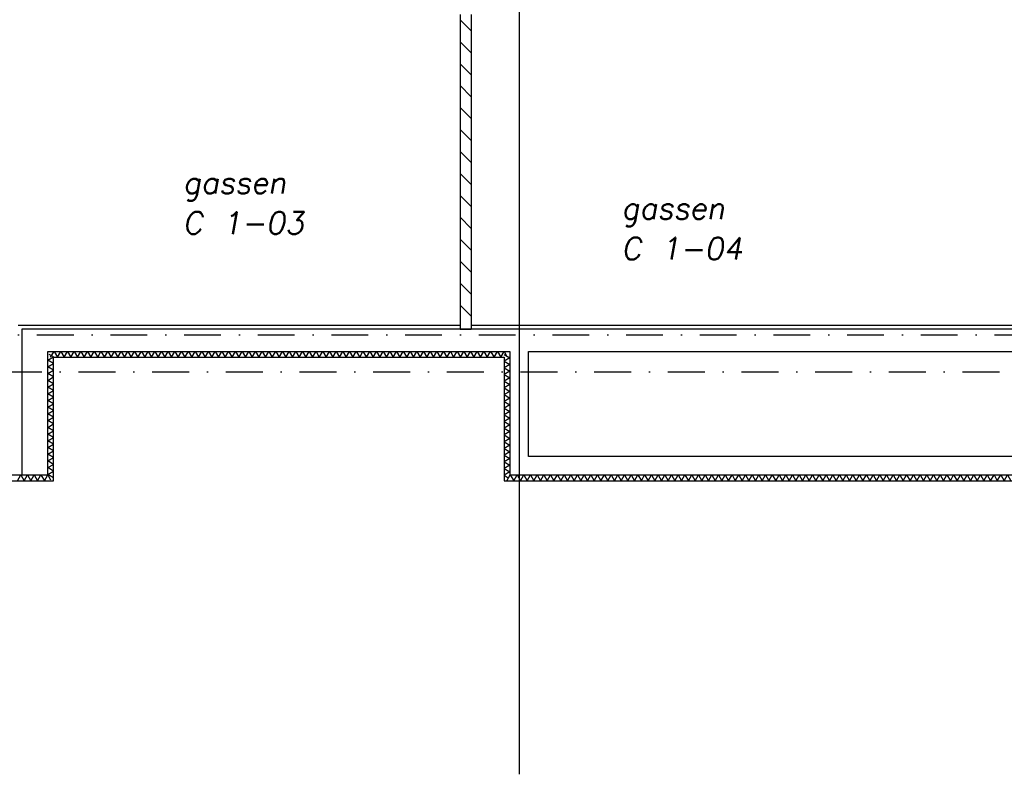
# Model space of a CAD drawing. Extents: x -19795 to 103381, y 127200 to 154480.
# Tile 18 of 76: x 13492 to 26860, y 127200 to 137445. Entities that reach past the tile are written whole.
import ezdxf

# ---------------------------------------------------------------- set-up
doc = ezdxf.new("R2010")
doc.units = 0
doc.header["$LTSCALE"] = 1000
doc.header["$MEASUREMENT"] = 0
doc.linetypes.add('DASHDOT', pattern=[1, 0.5, -0.25, 0, -0.25])
for name, color, linetype in [('B02', 7, 'CONTINUOUS'), ('B03', 7, 'CONTINUOUS'), ('B08', 7, 'CONTINUOUS')]:
    doc.layers.add(name, color=color, linetype=linetype)
doc.styles.add('TXT', font='txt.shx')

msp = doc.modelspace()

# ---------------------------------------------------------------- linework, layer by layer
at = {"layer": 'B02', "color": 5, "linetype": 'Continuous'}
msp.add_line((20272, 151595), (20272, 127200), dxfattribs=at)
at = {"layer": 'B02', "color": 5, "linetype": 'DASHDOT'}
for p, q in [((-16278, 133166), (88503, 133166)), ((-19711, 132666), (91615, 132666))]:
    msp.add_line(p, q, dxfattribs=at)
at = {"layer": 'B03', "color": 7, "linetype": 'Continuous'}
for p, q in [((19472, 137516), (19472, 133241)), ((19622, 137516), (19622, 133241)), ((19472, 133241), (19622, 133241))]:
    msp.add_line(p, q, dxfattribs=at)
at = {"layer": 'B03', "color": 5, "linetype": 'Continuous'}
for p, q in [((19472, 137442), (19622, 137292)), ((19472, 137144), (19622, 136994)), ((19472, 136846), (19622, 136696)), ((19472, 136549), (19622, 136399)), ((19472, 136251), (19622, 136101)), ((19472, 135953), (19622, 135803)), ((19472, 135655), (19622, 135505)), ((19472, 135357), (19622, 135207)), ((19472, 135060), (19622, 134910)), ((19472, 134762), (19622, 134612)), ((19472, 134464), (19622, 134314)), ((19472, 134166), (19622, 134016)), ((19472, 133868), (19622, 133718)), ((19472, 133570), (19622, 133420)), ((13952, 132868), (13894, 132901)), ((20068, 131259), (20126, 131226))]:
    msp.add_line(p, q, dxfattribs=at)
at = {"layer": 'B03', "color": 1, "linetype": 'Continuous'}
for p, q in [((19472, 133291), (13472, 133291)), ((27672, 133291), (19622, 133291)), ((13872, 131266), (13872, 132941)), ((13872, 132941), (20148, 132941)), ((20148, 132941), (20148, 131266)), ((13952, 131186), (13952, 132861)), ((13952, 132861), (20068, 132861)), ((20068, 132861), (20068, 131186)), ((20068, 131186), (84842, 131186)), ((20148, 131266), (84762, 131266))]:
    msp.add_line(p, q, dxfattribs=at)
at = {"layer": 'B03', "color": 2, "linetype": 'Continuous'}
for points in [[(41422, 132616), (39662, 132616), (31538, 132616), (31538, 133241), (13522, 133241), (13522, 131266), (13872, 131266), (13872, 132941), (20148, 132941), (20148, 131266), (41422, 131266)], [(20398, 132941), (27348, 132941), (27348, 131516), (20398, 131516)]]:
    msp.add_lwpolyline(points, close=True, dxfattribs=at)
at = {"layer": 'B03', "color": 5, "linetype": 'Continuous'}
for points in [[(13912, 132861), (13958, 132941), (14004, 132861)], [(14004, 132861), (14049, 132941), (14095, 132861)], [(14095, 132861), (14140, 132941), (14186, 132861)], [(14186, 132861), (14232, 132941), (14277, 132861)], [(14277, 132861), (14323, 132941), (14368, 132861)], [(14368, 132861), (14414, 132941), (14460, 132861)], [(14460, 132861), (14505, 132941), (14551, 132861)], [(14551, 132861), (14596, 132941), (14642, 132861)], [(14642, 132861), (14688, 132941), (14733, 132861)], [(14733, 132861), (14779, 132941), (14824, 132861)], [(14824, 132861), (14870, 132941), (14916, 132861)], [(14916, 132861), (14961, 132941), (15007, 132861)], [(15007, 132861), (15052, 132941), (15098, 132861)], [(15098, 132861), (15144, 132941), (15189, 132861)], [(15189, 132861), (15235, 132941), (15280, 132861)], [(15280, 132861), (15326, 132941), (15372, 132861)], [(15372, 132861), (15417, 132941), (15463, 132861)], [(15463, 132861), (15508, 132941), (15554, 132861)], [(15554, 132861), (15600, 132941), (15645, 132861)], [(15645, 132861), (15691, 132941), (15736, 132861)], [(15736, 132861), (15782, 132941), (15828, 132861)], [(15828, 132861), (15873, 132941), (15919, 132861)], [(15919, 132861), (15964, 132941), (16010, 132861)], [(16010, 132861), (16056, 132941), (16101, 132861)], [(16101, 132861), (16147, 132941), (16192, 132861)], [(16192, 132861), (16238, 132941), (16284, 132861)], [(16284, 132861), (16329, 132941), (16375, 132861)], [(16375, 132861), (16420, 132941), (16466, 132861)], [(16466, 132861), (16512, 132941), (16557, 132861)], [(16557, 132861), (16603, 132941), (16648, 132861)], [(16648, 132861), (16694, 132941), (16740, 132861)], [(16740, 132861), (16785, 132941), (16831, 132861)], [(16831, 132861), (16876, 132941), (16922, 132861)], [(16922, 132861), (16968, 132941), (17013, 132861)], [(17013, 132861), (17059, 132941), (17104, 132861)], [(17104, 132861), (17150, 132941), (17196, 132861)], [(17196, 132861), (17241, 132941), (17287, 132861)], [(17287, 132861), (17332, 132941), (17378, 132861)], [(17378, 132861), (17424, 132941), (17469, 132861)], [(17469, 132861), (17515, 132941), (17560, 132861)], [(17560, 132861), (17606, 132941), (17652, 132861)], [(17652, 132861), (17697, 132941), (17743, 132861)], [(17743, 132861), (17788, 132941), (17834, 132861)], [(17834, 132861), (17880, 132941), (17925, 132861)], [(17925, 132861), (17971, 132941), (18016, 132861)], [(18016, 132861), (18062, 132941), (18108, 132861)], [(18108, 132861), (18153, 132941), (18199, 132861)], [(18199, 132861), (18244, 132941), (18290, 132861)], [(18290, 132861), (18336, 132941), (18381, 132861)], [(18381, 132861), (18427, 132941), (18472, 132861)], [(18472, 132861), (18518, 132941), (18564, 132861)], [(18564, 132861), (18609, 132941), (18655, 132861)], [(18655, 132861), (18700, 132941), (18746, 132861)], [(18746, 132861), (18792, 132941), (18837, 132861)], [(18837, 132861), (18883, 132941), (18928, 132861)], [(18928, 132861), (18974, 132941), (19020, 132861)], [(19020, 132861), (19065, 132941), (19111, 132861)], [(19111, 132861), (19156, 132941), (19202, 132861)], [(19202, 132861), (19248, 132941), (19293, 132861)], [(19293, 132861), (19339, 132941), (19384, 132861)], [(19384, 132861), (19430, 132941), (19476, 132861)], [(19476, 132861), (19521, 132941), (19567, 132861)], [(19567, 132861), (19612, 132941), (19658, 132861)], [(19658, 132861), (19704, 132941), (19749, 132861)], [(19749, 132861), (19795, 132941), (19840, 132861)], [(19840, 132861), (19886, 132941), (19932, 132861)], [(19932, 132861), (19977, 132941), (20023, 132861)], [(20023, 132861), (20068, 132941), (20108, 132873)], [(20068, 132901), (20148, 132855), (20068, 132810)], [(13952, 132776), (13872, 132822), (13952, 132868)], [(13952, 132685), (13872, 132731), (13952, 132776)], [(20068, 132810), (20148, 132764), (20068, 132719)], [(13952, 132594), (13872, 132640), (13952, 132685)], [(20068, 132719), (20148, 132673), (20068, 132627)], [(20068, 132627), (20148, 132582), (20068, 132536)], [(13952, 132503), (13872, 132548), (13952, 132594)], [(13952, 132412), (13872, 132457), (13952, 132503)], [(20068, 132536), (20148, 132491), (20068, 132445)], [(13952, 132320), (13872, 132366), (13952, 132412)], [(20068, 132445), (20148, 132399), (20068, 132354)], [(20068, 132354), (20148, 132308), (20068, 132263)], [(13952, 132229), (13872, 132275), (13952, 132320)], [(13952, 132138), (13872, 132184), (13952, 132229)], [(20068, 132263), (20148, 132217), (20068, 132171)], [(13952, 132047), (13872, 132092), (13952, 132138)], [(20068, 132171), (20148, 132126), (20068, 132080)], [(20068, 132080), (20148, 132035), (20068, 131989)], [(13952, 131956), (13872, 132001), (13952, 132047)], [(13952, 131864), (13872, 131910), (13952, 131956)], [(20068, 131989), (20148, 131943), (20068, 131898)], [(13952, 131773), (13872, 131819), (13952, 131864)], [(20068, 131898), (20148, 131852), (20068, 131807)], [(20068, 131807), (20148, 131761), (20068, 131715)], [(13952, 131682), (13872, 131728), (13952, 131773)], [(13952, 131591), (13872, 131636), (13952, 131682)], [(20068, 131715), (20148, 131670), (20068, 131624)], [(13952, 131500), (13872, 131545), (13952, 131591)], [(20068, 131624), (20148, 131579), (20068, 131533)], [(13952, 131408), (13872, 131454), (13952, 131500)], [(13952, 131317), (13872, 131363), (13952, 131408)], [(20068, 131533), (20148, 131487), (20068, 131442)], [(20068, 131442), (20148, 131396), (20068, 131351)], [(13952, 131226), (13872, 131272), (13952, 131317)], [(20068, 131351), (20148, 131305), (20068, 131259)], [(13462, 131186), (13508, 131266), (13553, 131186)], [(13553, 131186), (13599, 131266), (13644, 131186)], [(13644, 131186), (13690, 131266), (13736, 131186)], [(13736, 131186), (13781, 131266), (13827, 131186)], [(13827, 131186), (13872, 131266), (13912, 131196)], [(20108, 131186), (20153, 131266), (20199, 131186)], [(20199, 131186), (20244, 131266), (20290, 131186)], [(20290, 131186), (20336, 131266), (20381, 131186)], [(20381, 131186), (20427, 131266), (20472, 131186)], [(20472, 131186), (20518, 131266), (20564, 131186)], [(20564, 131186), (20609, 131266), (20655, 131186)], [(20655, 131186), (20700, 131266), (20746, 131186)], [(20746, 131186), (20792, 131266), (20837, 131186)], [(20837, 131186), (20883, 131266), (20928, 131186)], [(20928, 131186), (20974, 131266), (21020, 131186)], [(21020, 131186), (21065, 131266), (21111, 131186)], [(21111, 131186), (21156, 131266), (21202, 131186)], [(21202, 131186), (21248, 131266), (21293, 131186)], [(21293, 131186), (21339, 131266), (21384, 131186)], [(21384, 131186), (21430, 131266), (21476, 131186)], [(21476, 131186), (21521, 131266), (21567, 131186)], [(21567, 131186), (21612, 131266), (21658, 131186)], [(21658, 131186), (21704, 131266), (21749, 131186)], [(21749, 131186), (21795, 131266), (21840, 131186)], [(21840, 131186), (21886, 131266), (21932, 131186)], [(21932, 131186), (21977, 131266), (22023, 131186)], [(22023, 131186), (22068, 131266), (22114, 131186)], [(22114, 131186), (22160, 131266), (22205, 131186)], [(22205, 131186), (22251, 131266), (22296, 131186)], [(22296, 131186), (22342, 131266), (22388, 131186)], [(22388, 131186), (22433, 131266), (22479, 131186)], [(22479, 131186), (22524, 131266), (22570, 131186)], [(22570, 131186), (22616, 131266), (22661, 131186)], [(22661, 131186), (22707, 131266), (22752, 131186)], [(22752, 131186), (22798, 131266), (22844, 131186)], [(22844, 131186), (22889, 131266), (22935, 131186)], [(22935, 131186), (22980, 131266), (23026, 131186)], [(23026, 131186), (23072, 131266), (23117, 131186)], [(23117, 131186), (23163, 131266), (23208, 131186)], [(23208, 131186), (23254, 131266), (23300, 131186)], [(23300, 131186), (23345, 131266), (23391, 131186)], [(23391, 131186), (23436, 131266), (23482, 131186)], [(23482, 131186), (23528, 131266), (23573, 131186)], [(23573, 131186), (23619, 131266), (23664, 131186)], [(23664, 131186), (23710, 131266), (23756, 131186)], [(23756, 131186), (23801, 131266), (23847, 131186)], [(23847, 131186), (23892, 131266), (23938, 131186)], [(23938, 131186), (23984, 131266), (24029, 131186)], [(24029, 131186), (24075, 131266), (24120, 131186)], [(24120, 131186), (24166, 131266), (24212, 131186)], [(24212, 131186), (24257, 131266), (24303, 131186)], [(24303, 131186), (24348, 131266), (24394, 131186)], [(24394, 131186), (24440, 131266), (24485, 131186)], [(24485, 131186), (24531, 131266), (24576, 131186)], [(24576, 131186), (24622, 131266), (24668, 131186)], [(24668, 131186), (24713, 131266), (24759, 131186)], [(24759, 131186), (24804, 131266), (24850, 131186)], [(24850, 131186), (24896, 131266), (24941, 131186)], [(24941, 131186), (24987, 131266), (25032, 131186)], [(25032, 131186), (25078, 131266), (25124, 131186)], [(25124, 131186), (25169, 131266), (25215, 131186)], [(25215, 131186), (25260, 131266), (25306, 131186)], [(25306, 131186), (25352, 131266), (25397, 131186)], [(25397, 131186), (25443, 131266), (25488, 131186)], [(25488, 131186), (25534, 131266), (25580, 131186)], [(25580, 131186), (25625, 131266), (25671, 131186)], [(25671, 131186), (25716, 131266), (25762, 131186)], [(25762, 131186), (25808, 131266), (25853, 131186)], [(25853, 131186), (25899, 131266), (25944, 131186)], [(25944, 131186), (25990, 131266), (26036, 131186)], [(26036, 131186), (26081, 131266), (26127, 131186)], [(26127, 131186), (26172, 131266), (26218, 131186)], [(26218, 131186), (26264, 131266), (26309, 131186)], [(26309, 131186), (26355, 131266), (26400, 131186)], [(26400, 131186), (26446, 131266), (26492, 131186)], [(26492, 131186), (26537, 131266), (26583, 131186)], [(26583, 131186), (26628, 131266), (26674, 131186)], [(26674, 131186), (26720, 131266), (26765, 131186)], [(26765, 131186), (26811, 131266), (26856, 131186)], [(26856, 131186), (26902, 131266), (26948, 131186)]]:
    msp.add_lwpolyline(points, dxfattribs=at)
at = {"layer": 'B03', "color": 1, "linetype": 'Continuous'}
for points in [[(-4634, 132552), (-4634, 131186), (13952, 131186)], [(-4554, 132552), (-4554, 131266), (13872, 131266)]]:
    msp.add_lwpolyline(points, dxfattribs=at)

# ---------------------------------------------------------------- texts
at = {"layer": 'B08', "color": 7, "linetype": 'Continuous', "style": 'TXT', "oblique": 10}
for s, p in [('gassen', (15708, 135085)), ('gassen', (21662, 134738)), ('C 1-03', (15708, 134535)), ('C 1-04', (21662, 134188))]:
    msp.add_text(s, height=300, dxfattribs=at).set_placement(p)

doc.saveas('drawing.dxf')
